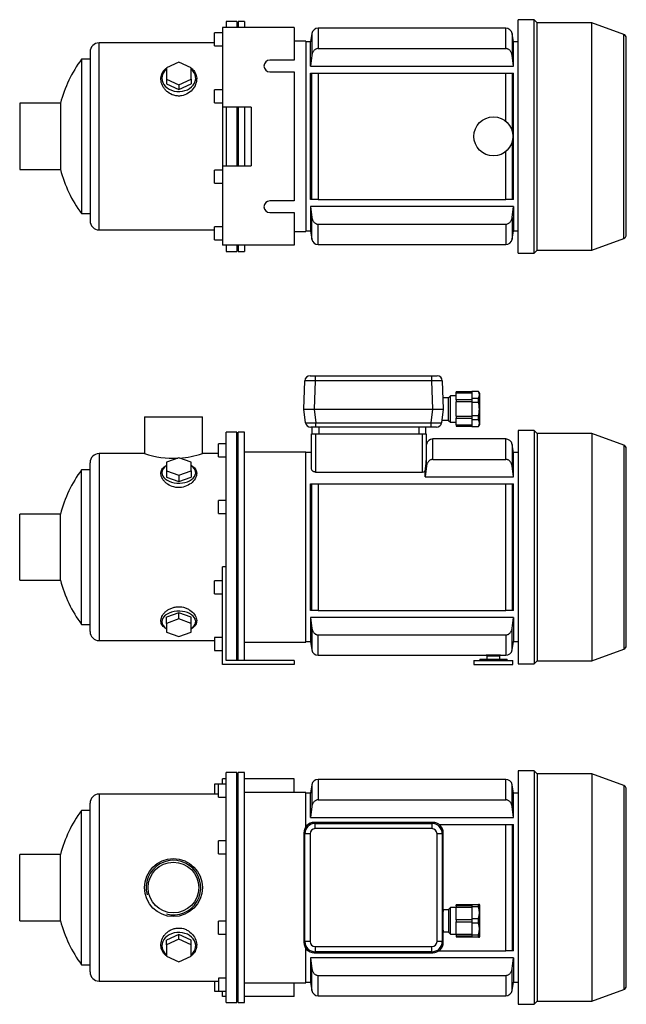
# Model space of a CAD drawing. Header units: millimetres. Extents: x 109 to 1180, y 13 to 791.
# Tile 1 of 2: x 109 to 575, y 35 to 791. Entities that reach past the tile are written whole.
import ezdxf

# ---------------------------------------------------------------- set-up
doc = ezdxf.new("R2010")
doc.units = ezdxf.units.MM
for name, color, linetype in [('BASETTA_MEC_80-9', 7, 'Continuous'), ('CARCASSA_MEC_90', 7, 'Continuous'), ('COPRIVENTOLA_MEC', 7, 'Continuous'), ('CORPO_MH_9_[2-3]', 7, 'Continuous'), ('FLANGIA_MOTORE_T', 7, 'Continuous'), ('GHIERA_PG13_5_CO', 7, 'Continuous'), ('PIEDINO_MEC_90_I', 7, 'Continuous'), ('STAFFA_3-5-9_INT', 7, 'Continuous')]:
    doc.layers.add(name, color=color, linetype=linetype)

# ---------------------------------------------------------------- blocks, each defined once
blk = doc.blocks.new('SE1')
at = {"layer": 'BASETTA_MEC_80-9', "color": 7, "linetype": 'Continuous'}
for p, q in [((426.1, 174.95), (335.09, 174.95)), ((335.09, 174.95), (335.84, 174.19)), ((335.84, 174.19), (425.34, 174.19)), ((335.84, 170.19), (335.84, 174.19)), ((425.34, 174.19), (426.1, 174.95)), ((425.34, 174.19), (425.34, 170.19)), ((327.09, 166.95), (327.09, 82.94)), ((327.85, 166.2), (327.09, 166.95)), ((425.34, 170.19), (335.84, 170.19)), ((434.09, 166.95), (433.34, 166.2)), ((434.09, 107.95), (434.09, 166.95)), ((327.85, 83.7), (327.85, 166.2)), ((331.85, 166.2), (327.85, 166.2)), ((331.85, 166.2), (331.85, 83.7)), ((429.34, 83.7), (429.34, 166.2)), ((433.34, 166.2), (429.34, 166.2)), ((433.34, 166.2), (433.34, 83.7)), ((438.09, 107.95), (434.09, 107.95)), ((439.59, 109.65), (438.09, 108.15)), ((438.09, 108.15), (438.09, 90.75)), ((439.59, 89.25), (439.59, 109.65)), ((444.09, 109.65), (439.59, 109.65)), ((434.09, 82.94), (434.09, 90.95)), ((434.09, 90.95), (438.09, 90.95)), ((438.09, 90.75), (439.59, 89.25)), ((327.09, 82.94), (327.85, 83.7)), ((331.85, 83.7), (327.85, 83.7)), ((433.34, 83.7), (429.34, 83.7)), ((433.34, 83.7), (434.09, 82.94)), ((439.59, 89.25), (444.09, 89.25)), ((335.84, 75.7), (335.09, 74.95)), ((335.84, 79.7), (425.34, 79.7)), ((335.84, 79.7), (335.84, 75.7)), ((425.34, 75.7), (335.84, 75.7)), ((425.34, 75.7), (425.34, 79.7)), ((426.1, 74.95), (425.34, 75.7)), ((335.09, 74.95), (426.1, 74.95))]:
    blk.add_line(p, q, dxfattribs=at)
for centre, start, end in [((335.85, 166.19), 90.03487, 179.96513), ((425.34, 166.19), 0.03487, 89.96513), ((335.85, 83.7), 180.03487, 269.96513), ((425.34, 83.7), 270.03487, 359.96513)]:
    blk.add_arc(centre, 8, start, end, dxfattribs=at)
for centre, major_axis, ratio, start_param, end_param in [((335.11, 166.93), (5.68, -5.68), 0.995756, 2.363621, 3.919564), ((426.08, 166.93), (-5.68, -5.68), 0.995756, 2.363621, 3.919564), ((335.85, 166.19), (2.83, -2.83), 0.998783, 2.356803, 3.926382), ((425.34, 166.19), (-2.83, -2.83), 0.998783, 2.356803, 3.926382), ((434.09, 99.45), (0, -8.5), 0.034921, 3.141593, 6.283185), ((335.85, 83.7), (2.83, 2.83), 0.998783, 2.356803, 3.926382), ((425.34, 83.7), (-2.83, 2.83), 0.998783, 2.356803, 3.926382), ((335.11, 82.97), (5.68, 5.68), 0.995756, 2.363621, 3.919564), ((426.08, 82.97), (-5.68, 5.68), 0.995756, 2.363621, 3.919564)]:
    blk.add_ellipse(centre, major_axis=major_axis, ratio=ratio, start_param=start_param, end_param=end_param, dxfattribs=at)
for points in [[(335.03, 174.95), (335.06, 174.95), (335.09, 174.95)], [(426.1, 174.95), (426.13, 174.95), (426.15, 174.95)], [(327.09, 166.95), (327.09, 166.98), (327.09, 167.01)], [(434.09, 167.01), (434.09, 166.98), (434.09, 166.95)], [(327.09, 82.89), (327.09, 82.92), (327.09, 82.94)], [(434.09, 82.94), (434.09, 82.92), (434.09, 82.89)], [(335.09, 74.95), (335.06, 74.95), (335.03, 74.95)], [(426.15, 74.95), (426.13, 74.95), (426.1, 74.95)]]:
    blk.add_open_spline(points, degree=2, dxfattribs=at)
at = {"layer": 'CARCASSA_MEC_90', "color": 7, "linetype": 'Continuous'}
for p, q in [((338.14, 207.95), (338.14, 192.3)), ((482.05, 207.95), (338.14, 207.95)), ((482.05, 192.3), (482.05, 207.95)), ((332.09, 197.45), (328.59, 197.45)), ((333.22, 203.82), (332.09, 197.45)), ((332.09, 178.84), (332.09, 197.45)), ((333.22, 203.82), (333.22, 187.14)), ((486.97, 187.14), (486.97, 203.82)), ((488.09, 197.45), (486.97, 203.82)), ((488.09, 178.84), (488.09, 197.45)), ((491.59, 197.45), (488.09, 197.45)), ((338.14, 192.3), (482.05, 192.3)), ((333.22, 187.14), (332.09, 178.84)), ((488.09, 178.84), (486.97, 187.14)), ((332.09, 178.84), (488.09, 178.84)), ((430.77, 173.45), (482.05, 173.45)), ((482.05, 76.45), (482.05, 173.45)), ((482.05, 173.45), (486.97, 173.45)), ((486.97, 173.45), (488.09, 173.45)), ((486.97, 173.45), (486.97, 76.45)), ((488.09, 76.45), (488.09, 173.45)), ((430.77, 76.45), (482.05, 76.45)), ((486.97, 76.45), (482.05, 76.45)), ((488.09, 76.45), (486.97, 76.45)), ((488.09, 71.06), (332.09, 71.06)), ((332.09, 71.06), (332.09, 52.45)), ((488.09, 71.06), (488.09, 52.45)), ((333.22, 46.08), (333.22, 62.76)), ((486.97, 46.08), (486.97, 62.76)), ((338.14, 57.59), (482.05, 57.59)), ((338.14, 41.95), (338.14, 57.59)), ((482.05, 57.59), (482.05, 41.95)), ((328.59, 52.45), (332.09, 52.45)), ((332.09, 52.45), (333.22, 46.08)), ((486.97, 46.08), (488.09, 52.45)), ((488.09, 52.45), (491.59, 52.45)), ((338.14, 41.95), (482.05, 41.95))]:
    blk.add_line(p, q, dxfattribs=at)
for centre, start, end in [((338.14, 202.95), 90, 170), ((482.05, 202.95), 10, 90), ((338.14, 46.95), 190, 270), ((482.05, 46.95), 270, 350)]:
    blk.add_arc(centre, 5, start, end, dxfattribs=at)
for points, knots in [([(338.14, 192.3), (337.81, 192.3), (337.49, 192.26), (336.87, 192.11), (336.56, 192), (335.98, 191.71), (335.7, 191.53), (335.19, 191.13), (334.96, 190.9), (334.53, 190.42), (334.34, 190.15), (334, 189.6), (333.86, 189.31), (333.6, 188.72), (333.5, 188.41), (333.33, 187.78), (333.26, 187.46), (333.22, 187.14)], [0, 0, 0, 0, 0.125, 0.125, 0.25, 0.25, 0.375, 0.375, 0.5, 0.5, 0.625, 0.625, 0.75, 0.75, 0.875, 0.875, 1, 1, 1, 1]), ([(486.97, 187.14), (486.88, 187.79), (486.71, 188.41), (486.34, 189.3), (486.19, 189.59), (485.85, 190.15), (485.66, 190.41), (485.24, 190.9), (485, 191.12), (484.49, 191.53), (484.22, 191.7), (483.78, 191.92), (483.63, 191.99), (483.33, 192.1), (483.17, 192.15), (482.7, 192.26), (482.37, 192.3), (482.05, 192.3)], [0, 0, 0, 0, 0.25, 0.25, 0.375, 0.375, 0.5, 0.5, 0.625, 0.625, 0.75, 0.75, 0.8125, 0.8125, 0.875, 0.875, 1, 1, 1, 1]), ([(333.22, 62.76), (333.31, 62.11), (333.47, 61.49), (333.85, 60.6), (334, 60.3), (334.34, 59.75), (334.53, 59.49), (334.95, 59), (335.19, 58.77), (335.7, 58.37), (335.97, 58.19), (336.4, 57.97), (336.55, 57.91), (336.86, 57.8), (337.01, 57.75), (337.49, 57.63), (337.81, 57.59), (338.14, 57.59)], [0, 0, 0, 0, 0.25, 0.25, 0.375, 0.375, 0.5, 0.5, 0.625, 0.625, 0.75, 0.75, 0.8125, 0.8125, 0.875, 0.875, 1, 1, 1, 1]), ([(482.05, 57.59), (482.37, 57.59), (482.69, 57.63), (483.32, 57.78), (483.63, 57.9), (484.21, 58.19), (484.48, 58.36), (484.99, 58.77), (485.23, 58.99), (485.65, 59.48), (485.84, 59.74), (486.18, 60.3), (486.33, 60.58), (486.58, 61.18), (486.69, 61.49), (486.86, 62.11), (486.93, 62.43), (486.97, 62.76)], [0, 0, 0, 0, 0.125, 0.125, 0.25, 0.25, 0.375, 0.375, 0.5, 0.5, 0.625, 0.625, 0.75, 0.75, 0.875, 0.875, 1, 1, 1, 1])]:
    blk.add_open_spline(points, degree=3, knots=knots, dxfattribs=at)
for points in [[(332.09, 71.06), (332.46, 68.29), (332.83, 65.52), (333.22, 62.76)], [(486.97, 62.76), (487.35, 65.52), (487.73, 68.29), (488.09, 71.06)]]:
    blk.add_open_spline(points, degree=3, dxfattribs=at)
at = {"layer": 'COPRIVENTOLA_MEC', "color": 7, "linetype": 'Continuous'}
for p, q in [((491.59, 214.5), (491.59, 35.4)), ((503.89, 214.5), (491.59, 214.5)), ((503.89, 214.5), (503.89, 35.4)), ((506.19, 212.2), (503.89, 214.5)), ((506.19, 212.2), (506.19, 37.7)), ((548.03, 212.2), (506.19, 212.2)), ((548.03, 212.2), (548.03, 37.7)), ((572.62, 203.25), (548.03, 212.2)), ((572.62, 203.25), (572.62, 46.65)), ((574.59, 49.47), (574.59, 200.43)), ((548.03, 37.7), (572.62, 46.65)), ((491.59, 35.4), (503.89, 35.4)), ((503.89, 35.4), (506.19, 37.7)), ((506.19, 37.7), (548.03, 37.7))]:
    blk.add_line(p, q, dxfattribs=at)
for centre, start, end in [((571.59, 200.43), 0, 70), ((571.59, 49.47), 290, 0)]:
    blk.add_arc(centre, 3, start, end, dxfattribs=at)
at = {"layer": 'CORPO_MH_9_[2-3]', "color": 7, "linetype": 'Continuous'}
for p, q in [((267.59, 36.7), (267.59, 213.2)), ((275.59, 213.2), (267.59, 213.2)), ((275.59, 36.7), (275.59, 213.2)), ((261.59, 194.32), (261.59, 204.32)), ((267.59, 204.32), (261.59, 204.32)), ((169.99, 196.7), (169.99, 53.2)), ((261.59, 196.7), (169.99, 196.7)), ((162.99, 60.2), (162.99, 189.7)), ((261.59, 194.32), (267.59, 194.32)), ((156.44, 65.7), (156.44, 184.2)), ((162.99, 184.2), (156.44, 184.2)), ((261.59, 150.75), (261.59, 160.75)), ((267.59, 160.75), (261.59, 160.75)), ((108.99, 99.55), (108.99, 150.35)), ((140.27, 150.35), (108.99, 150.35)), ((140.27, 99.55), (140.27, 150.35)), ((261.59, 150.75), (267.59, 150.75)), ((108.99, 99.55), (140.27, 99.55)), ((261.59, 89.14), (261.59, 99.14)), ((267.59, 99.14), (261.59, 99.14)), ((231.09, 88.96), (221.59, 84.63)), ((231.09, 85.26), (221.59, 80.94)), ((221.59, 80.94), (221.59, 84.63)), ((240.59, 84.63), (231.09, 88.96)), ((231.09, 85.26), (231.09, 88.96)), ((240.59, 80.94), (231.09, 85.26)), ((240.59, 80.94), (240.59, 84.63)), ((261.59, 89.14), (267.59, 89.14)), ((221.59, 80.94), (221.59, 72.3)), ((240.59, 72.3), (240.59, 80.94)), ((221.59, 72.3), (231.09, 67.97)), ((231.09, 67.97), (240.59, 72.3)), ((156.44, 65.7), (162.99, 65.7)), ((169.99, 53.2), (261.59, 53.2)), ((261.59, 55.58), (261.59, 45.58)), ((267.59, 55.58), (261.59, 55.58)), ((261.59, 45.58), (267.59, 45.58)), ((267.59, 36.7), (275.59, 36.7))]:
    blk.add_line(p, q, dxfattribs=at)
for radius in [22.25, 19.48]:
    blk.add_circle((226.99, 124.95), radius, dxfattribs=at)
for centre, radius, start, end in [((169.99, 189.7), 7, 90, 180), ((236.99, 124.95), 100, 143.66538, 165.28566), ((226.99, 124.95), 20.95, 255, 195), ((236.99, 124.95), 100, 194.71434, 216.33462), ((169.99, 60.2), 7, 180, 270)]:
    blk.add_arc(centre, radius, start, end, dxfattribs=at)
for start_param, end_param in [(2.390244, 6.283185), (0, 0.751348)]:
    blk.add_ellipse((231.09, 80.31), major_axis=(-13, 0), ratio=0.788011, start_param=start_param, end_param=end_param, dxfattribs=at)
blk.add_open_spline([(221.59, 72.56), (221.23, 72.83), (220.89, 73.11), (220, 73.94), (219.51, 74.52), (218.23, 76.38), (217.68, 77.75), (217.23, 80.7), (217.33, 82.22), (218.18, 85.3), (218.91, 86.8), (220.46, 88.88), (221.04, 89.54), (222.34, 90.75), (223.06, 91.32), (224.62, 92.31), (225.45, 92.73), (227.19, 93.41), (228.13, 93.66), (230.96, 94.1), (232.93, 93.97), (235.66, 93.18), (236.55, 92.82), (238.19, 91.95), (238.97, 91.44), (241.1, 89.71), (242.25, 88.35), (243.95, 85.44), (244.5, 83.88), (244.95, 80.83), (244.85, 79.31), (244.01, 76.5), (243.27, 75.18), (241.77, 73.52), (241.22, 73.03), (240.62, 72.58)], degree=3, knots=[0.1389216, 0.1389216, 0.1389216, 0.1389216, 0.15625, 0.15625, 0.1875, 0.1875, 0.25, 0.25, 0.3125, 0.3125, 0.375, 0.375, 0.40625, 0.40625, 0.4375, 0.4375, 0.46875, 0.46875, 0.5, 0.5, 0.5625, 0.5625, 0.59375, 0.59375, 0.625, 0.625, 0.6875, 0.6875, 0.75, 0.75, 0.8125, 0.8125, 0.875, 0.875, 0.9041554, 0.9041554, 0.9041554, 0.9041554], dxfattribs=at)
at = {"layer": 'FLANGIA_MOTORE_T', "color": 7, "linetype": 'Continuous'}
for p, q in [((276.59, 211.7), (275.59, 211.7)), ((276.59, 36.7), (276.59, 213.2)), ((281.59, 213.2), (276.59, 213.2)), ((281.59, 36.7), (281.59, 213.2)), ((328.59, 197.95), (281.59, 197.95)), ((328.59, 171.63), (328.59, 197.95)), ((328.59, 51.95), (328.59, 78.27)), ((281.59, 51.95), (328.59, 51.95)), ((275.59, 38.2), (276.59, 38.2)), ((276.59, 36.7), (281.59, 36.7))]:
    blk.add_line(p, q, dxfattribs=at)
at = {"layer": 'GHIERA_PG13_5_CO', "color": 7, "linetype": 'Continuous'}
for p, q in [((444.09, 111.02), (444.09, 111.7)), ((456.09, 111.7), (444.09, 111.7)), ((444.09, 111.02), (444.09, 109.69)), ((456.09, 111.02), (444.09, 111.02)), ((444.09, 100.15), (444.09, 109.69)), ((456.09, 109.69), (444.09, 109.69)), ((456.09, 111.95), (456.09, 110.11)), ((456.09, 111.95), (461.23, 111.95)), ((456.09, 110.11), (456.09, 101.28)), ((461.23, 110.11), (456.09, 110.11)), ((461.23, 110.11), (461.23, 111.95)), ((461.8, 111.95), (461.23, 111.95)), ((462.09, 111.45), (461.8, 111.95)), ((462.09, 87.45), (462.09, 111.45)), ((444.09, 100.2), (444.09, 98.7)), ((456.09, 100.2), (444.09, 100.2)), ((444.09, 89.21), (444.09, 98.75)), ((444.09, 98.7), (456.09, 98.7)), ((456.09, 101.28), (456.09, 97.61)), ((456.09, 101.28), (461.23, 101.28)), ((461.23, 97.61), (461.23, 101.28)), ((456.09, 97.61), (456.09, 88.78)), ((461.23, 97.61), (456.09, 97.61)), ((444.09, 89.21), (456.09, 89.21)), ((444.09, 89.21), (444.09, 87.87)), ((444.09, 87.87), (444.09, 87.2)), ((444.09, 87.87), (456.09, 87.87)), ((444.09, 87.2), (456.09, 87.2)), ((456.09, 88.78), (456.09, 86.95)), ((456.09, 88.78), (461.23, 88.78)), ((461.23, 86.95), (456.09, 86.95)), ((461.23, 86.95), (461.23, 88.78)), ((461.23, 86.95), (461.8, 86.95)), ((461.8, 86.95), (462.09, 87.45))]:
    blk.add_line(p, q, dxfattribs=at)
for centre in [(444.56, 105.7), (444.56, 93.2)]:
    blk.add_arc(centre, 17.24, 345.1617, 14.8383, dxfattribs=at)
at = {"layer": 'STAFFA_3-5-9_INT', "color": 7, "linetype": 'Continuous'}
for p, q in [((258.59, 204.32), (258.59, 196.7)), ((261.59, 204.32), (258.59, 204.32)), ((267.59, 208.45), (264.59, 208.45)), ((264.59, 204.32), (264.59, 208.45)), ((319.59, 208.45), (281.59, 208.45)), ((319.59, 197.95), (319.59, 208.45)), ((258.59, 53.2), (258.59, 45.58)), ((258.59, 45.58), (261.59, 45.58)), ((264.59, 41.45), (264.59, 45.58)), ((319.59, 41.45), (319.59, 51.95)), ((267.59, 41.45), (264.59, 41.45)), ((319.59, 41.45), (281.59, 41.45))]:
    blk.add_line(p, q, dxfattribs=at)
blk = doc.blocks.new('SE2')
at = {"layer": 'BASETTA_MEC_80-9', "color": 7, "linetype": 'Continuous'}
for p, q in [((327.09, 492.19), (327.85, 513.83)), ((331.85, 517.69), (335.84, 517.69)), ((335.84, 513.83), (335.09, 492.19)), ((335.84, 517.69), (425.34, 517.69)), ((335.84, 517.69), (335.84, 513.83)), ((425.34, 513.83), (335.84, 513.83)), ((425.34, 517.69), (429.34, 517.69)), ((425.34, 513.83), (425.34, 517.69)), ((426.1, 492.19), (425.34, 513.83)), ((433.34, 513.83), (434.09, 492.19)), ((438.09, 500.69), (433.8, 500.69)), ((439.59, 502.39), (438.09, 500.89)), ((438.09, 483.49), (438.09, 500.89)), ((439.59, 481.99), (439.59, 502.39)), ((444.09, 502.39), (439.59, 502.39)), ((327.09, 492.19), (327.09, 492.19)), ((328.38, 481.7), (327.09, 492.19)), ((335.03, 492.19), (336.32, 481.7)), ((335.09, 492.19), (426.1, 492.19)), ((424.86, 481.7), (426.15, 492.19)), ((434.09, 492.19), (432.81, 481.7)), ((434.09, 492.19), (434.09, 492.19)), ((433.05, 483.69), (438.09, 483.69)), ((336.32, 478.19), (332.35, 478.19)), ((333.59, 473.19), (333.59, 478.19)), ((336.32, 481.7), (424.86, 481.7)), ((336.32, 478.19), (336.32, 481.7)), ((424.86, 478.19), (336.32, 478.19)), ((338.59, 478.19), (338.59, 473.19)), ((415.59, 473.19), (415.59, 478.19)), ((420.59, 478.19), (420.59, 473.19)), ((424.86, 478.19), (424.86, 481.7)), ((428.84, 478.19), (424.86, 478.19)), ((438.09, 483.49), (439.59, 481.99)), ((439.59, 481.99), (444.09, 481.99))]:
    blk.add_line(p, q, dxfattribs=at)
for centre, start, end in [((331.85, 513.69), 90, 178), ((429.34, 513.69), 2, 90), ((332.35, 482.19), 187, 270), ((428.84, 482.19), 270, 353)]:
    blk.add_arc(centre, 4, start, end, dxfattribs=at)
for centre, major_axis, ratio, start_param, end_param in [((335.85, 513.69), (-8, 0.14), 0.017434, 4.713302, 6.282881), ((425.34, 513.69), (8, 0.14), 0.017434, 0.000304, 1.569883), ((335.11, 492.54), (-8.02, -0.35), 0.043312, 0.003409, 1.559352), ((426.08, 492.54), (8.02, -0.35), 0.043312, 4.723833, 6.279777), ((336.38, 482.19), (-8, -0.49), 0.060259, 0.003713, 1.559657), ((424.81, 482.19), (8, -0.49), 0.060259, 4.723529, 6.279472)]:
    blk.add_ellipse(centre, major_axis=major_axis, ratio=ratio, start_param=start_param, end_param=end_param, dxfattribs=at)
for points in [[(335.09, 492.19), (335.06, 492.19), (335.03, 492.19)], [(426.15, 492.19), (426.13, 492.19), (426.1, 492.19)]]:
    blk.add_open_spline(points, degree=2, dxfattribs=at)
at = {"layer": 'CARCASSA_MEC_90', "color": 7, "linetype": 'Continuous'}
for p, q in [((333.09, 445.98), (333.09, 473.19)), ((333.09, 473.19), (336.09, 473.19)), ((336.09, 473.19), (418.09, 473.19)), ((336.09, 473.19), (336.09, 443.81)), ((418.09, 443.81), (418.09, 473.19)), ((418.09, 473.19), (421.09, 473.19)), ((421.09, 473.19), (421.09, 452.75)), ((426.14, 453.55), (426.14, 469.19)), ((482.05, 469.19), (426.14, 469.19)), ((482.05, 453.55), (482.05, 469.19)), ((421.22, 465.06), (421.09, 464.36)), ((421.22, 448.38), (421.22, 465.06)), ((486.97, 465.06), (486.97, 448.38)), ((488.09, 458.69), (486.97, 465.06)), ((333.09, 458.69), (328.59, 458.69)), ((426.14, 453.55), (482.05, 453.55)), ((488.09, 440.08), (488.09, 458.69)), ((491.59, 458.69), (488.09, 458.69)), ((421.22, 448.38), (420.09, 440.08)), ((336.09, 443.81), (418.09, 443.81)), ((420.09, 440.08), (420.09, 444.39)), ((420.09, 440.08), (488.09, 440.08)), ((332.09, 337.69), (332.09, 434.69)), ((332.09, 434.69), (333.22, 434.69)), ((333.22, 337.69), (333.22, 434.69)), ((333.22, 434.69), (338.14, 434.69)), ((338.14, 434.69), (482.05, 434.69)), ((338.14, 434.69), (338.14, 337.69)), ((482.05, 337.69), (482.05, 434.69)), ((482.05, 434.69), (486.97, 434.69)), ((486.97, 434.69), (488.09, 434.69)), ((486.97, 434.69), (486.97, 337.69)), ((488.09, 337.69), (488.09, 434.69)), ((333.22, 337.69), (332.09, 337.69)), ((338.14, 337.69), (333.22, 337.69)), ((338.14, 337.69), (482.05, 337.69)), ((486.97, 337.69), (482.05, 337.69)), ((488.09, 337.69), (486.97, 337.69)), ((488.09, 332.3), (332.09, 332.3)), ((332.09, 332.3), (332.09, 313.69)), ((332.09, 332.3), (333.22, 324)), ((486.97, 324), (488.09, 332.3)), ((488.09, 332.3), (488.09, 313.69)), ((333.22, 324), (333.22, 307.32)), ((338.14, 318.84), (482.05, 318.84)), ((338.14, 303.19), (338.14, 318.84)), ((482.05, 318.84), (482.05, 303.19)), ((486.97, 307.32), (486.97, 324)), ((328.59, 313.69), (332.09, 313.69)), ((332.09, 313.69), (333.22, 307.32)), ((486.97, 307.32), (488.09, 313.69)), ((488.09, 313.69), (491.59, 313.69)), ((338.14, 303.19), (467.09, 303.19)), ((467.09, 303.19), (478.09, 303.19)), ((478.09, 303.19), (482.05, 303.19))]:
    blk.add_line(p, q, dxfattribs=at)
for centre, radius, start, end in [((426.14, 464.19), 5, 90, 170), ((482.05, 464.19), 5, 10, 90), ((255.24, 468.35), 166.58, 351.73034, 354.62631), ((418.13, 447.45), 3.64, 269.44809, 302.65314), ((338.14, 308.19), 5, 190, 270), ((472.59, 220.36), 83.01, 86.2011, 93.7989), ((482.05, 308.19), 5, 270, 350)]:
    blk.add_arc(centre, radius, start, end, dxfattribs=at)
for points, knots in [([(426.14, 453.55), (425.81, 453.55), (425.49, 453.51), (424.86, 453.36), (424.56, 453.24), (423.98, 452.95), (423.7, 452.78), (423.19, 452.37), (422.96, 452.15), (422.53, 451.66), (422.34, 451.4), (422, 450.84), (421.86, 450.56), (421.6, 449.96), (421.5, 449.65), (421.33, 449.02), (421.26, 448.71), (421.22, 448.38)], [0, 0, 0, 0, 0.125, 0.125, 0.25, 0.25, 0.375, 0.375, 0.5, 0.5, 0.625, 0.625, 0.75, 0.75, 0.875, 0.875, 1, 1, 1, 1]), ([(486.97, 448.38), (486.88, 449.03), (486.71, 449.65), (486.34, 450.54), (486.19, 450.84), (485.85, 451.39), (485.66, 451.65), (485.24, 452.14), (485, 452.37), (484.49, 452.77), (484.22, 452.95), (483.78, 453.17), (483.63, 453.23), (483.33, 453.34), (483.17, 453.39), (482.7, 453.51), (482.37, 453.55), (482.05, 453.55)], [0, 0, 0, 0, 0.25, 0.25, 0.375, 0.375, 0.5, 0.5, 0.625, 0.625, 0.75, 0.75, 0.8125, 0.8125, 0.875, 0.875, 1, 1, 1, 1]), ([(336.09, 443.81), (335.87, 443.81), (335.65, 443.83), (335.23, 443.9), (335.03, 443.96), (334.65, 444.09), (334.47, 444.17), (334.15, 444.35), (334, 444.45), (333.74, 444.66), (333.63, 444.77), (333.43, 445), (333.35, 445.12), (333.16, 445.49), (333.09, 445.73), (333.09, 445.98)], [0, 0, 0, 0, 0.125, 0.125, 0.25, 0.25, 0.375, 0.375, 0.5, 0.5, 0.625, 0.625, 0.75, 0.75, 1, 1, 1, 1]), ([(333.22, 324), (333.31, 323.35), (333.47, 322.73), (333.85, 321.84), (334, 321.55), (334.34, 320.99), (334.53, 320.73), (334.95, 320.24), (335.19, 320.01), (335.7, 319.61), (335.97, 319.44), (336.4, 319.22), (336.55, 319.15), (336.86, 319.04), (337.01, 318.99), (337.49, 318.88), (337.81, 318.84), (338.14, 318.84)], [0, 0, 0, 0, 0.25, 0.25, 0.375, 0.375, 0.5, 0.5, 0.625, 0.625, 0.75, 0.75, 0.8125, 0.8125, 0.875, 0.875, 1, 1, 1, 1]), ([(482.05, 318.84), (482.37, 318.84), (482.69, 318.87), (483.32, 319.03), (483.63, 319.14), (484.21, 319.43), (484.48, 319.6), (484.99, 320.01), (485.23, 320.23), (485.65, 320.72), (485.84, 320.99), (486.18, 321.54), (486.33, 321.83), (486.58, 322.42), (486.69, 322.73), (486.86, 323.36), (486.93, 323.68), (486.97, 324)], [0, 0, 0, 0, 0.125, 0.125, 0.25, 0.25, 0.375, 0.375, 0.5, 0.5, 0.625, 0.625, 0.75, 0.75, 0.875, 0.875, 1, 1, 1, 1])]:
    blk.add_open_spline(points, degree=3, knots=knots, dxfattribs=at)
blk.add_open_spline([(488.09, 440.08), (487.73, 442.85), (487.35, 445.62), (486.97, 448.38)], degree=3, dxfattribs=at)
at = {"layer": 'COPRIVENTOLA_MEC', "color": 7, "linetype": 'Continuous'}
for p, q in [((491.59, 475.74), (491.59, 296.64)), ((503.89, 475.74), (491.59, 475.74)), ((503.89, 475.74), (503.89, 296.64)), ((506.19, 473.44), (503.89, 475.74)), ((506.19, 473.44), (506.19, 298.94)), ((548.03, 473.44), (506.19, 473.44)), ((548.03, 473.44), (548.03, 298.94)), ((572.62, 464.49), (548.03, 473.44)), ((572.62, 464.49), (572.62, 307.89)), ((574.59, 310.71), (574.59, 461.67)), ((548.03, 298.94), (572.62, 307.89)), ((491.59, 296.64), (503.89, 296.64)), ((503.89, 296.64), (506.19, 298.94)), ((506.19, 298.94), (548.03, 298.94))]:
    blk.add_line(p, q, dxfattribs=at)
for centre, start, end in [((571.59, 461.67), 0, 70), ((571.59, 310.71), 290, 0)]:
    blk.add_arc(centre, 3, start, end, dxfattribs=at)
at = {"layer": 'CORPO_MH_9_[2-3]', "color": 7, "linetype": 'Continuous'}
for p, q in [((204.74, 486.19), (249.24, 486.19)), ((204.74, 486.19), (204.74, 457.94)), ((249.24, 457.94), (249.24, 486.19)), ((267.59, 357.63), (267.59, 474.44)), ((275.59, 474.44), (267.59, 474.44)), ((275.59, 299.19), (275.59, 474.44)), ((261.59, 455.56), (261.59, 465.56)), ((267.59, 465.56), (261.59, 465.56)), ((169.99, 457.94), (169.99, 314.44)), ((204.76, 457.94), (169.99, 457.94)), ((231.09, 454.8), (221.59, 451.43)), ((240.59, 451.43), (231.09, 454.8)), ((261.59, 457.94), (249.24, 457.94)), ((261.59, 455.56), (267.59, 455.56)), ((162.99, 321.44), (162.99, 450.94)), ((221.59, 451.43), (221.59, 444.67)), ((240.59, 444.67), (240.59, 451.43)), ((156.44, 326.94), (156.44, 445.44)), ((162.99, 445.44), (156.44, 445.44)), ((221.59, 444.67), (221.59, 439.95)), ((221.59, 444.67), (231.09, 441.3)), ((221.59, 439.95), (231.09, 436.57)), ((231.09, 441.3), (240.59, 444.67)), ((231.09, 441.3), (231.09, 436.57)), ((231.09, 436.57), (240.59, 439.95)), ((240.59, 444.67), (240.59, 439.95)), ((261.59, 412), (261.59, 422)), ((267.59, 422), (261.59, 422)), ((108.99, 360.79), (108.99, 411.59)), ((140.27, 411.59), (108.99, 411.59)), ((140.27, 360.79), (140.27, 411.59)), ((261.59, 412), (267.59, 412)), ((108.99, 360.79), (140.27, 360.79)), ((231.09, 335.81), (221.59, 332.44)), ((221.59, 327.71), (221.59, 332.44)), ((240.59, 332.44), (231.09, 335.81)), ((231.09, 331.09), (231.09, 335.81)), ((240.59, 327.71), (240.59, 332.44)), ((156.44, 326.94), (162.99, 326.94)), ((231.09, 331.09), (221.59, 327.71)), ((221.59, 327.71), (221.59, 320.96)), ((240.59, 327.71), (231.09, 331.09)), ((240.59, 320.96), (240.59, 327.71)), ((221.59, 320.96), (231.09, 317.58)), ((231.09, 317.58), (240.59, 320.96)), ((169.99, 314.44), (258.59, 314.44))]:
    blk.add_line(p, q, dxfattribs=at)
for centre, radius, start, end in [((169.99, 450.94), 7, 90, 180), ((226.99, 526.09), 71.69, 251.91823, 272.61723), ((226.99, 526.09), 71.69, 273.78942, 288.08177), ((236.99, 386.19), 100, 143.66538, 165.28566), ((236.99, 386.19), 100, 194.71434, 216.33462), ((169.99, 321.44), 7, 180, 270)]:
    blk.add_arc(centre, radius, start, end, dxfattribs=at)
for centre, start_param, end_param in [((231.09, 443.32), 0, 3.892941), ((231.09, 443.32), 5.531837, 6.283185), ((231.09, 329.06), 2.390244, 6.283185), ((231.09, 329.06), 0, 0.751348)]:
    blk.add_ellipse(centre, major_axis=(-13, 0), ratio=0.615661, start_param=start_param, end_param=end_param, dxfattribs=at)
for points, knots in [([(233.07, 432.04), (232.12, 431.91), (231.17, 431.88), (229.27, 431.99), (228.32, 432.14), (225.58, 432.81), (223.9, 433.59), (221.79, 435.03), (221.14, 435.56), (220, 436.66), (219.51, 437.24), (218.23, 439.03), (217.68, 440.27), (217.23, 442.71), (217.33, 443.86), (218.18, 446.02), (218.91, 446.98), (220.42, 448.2), (220.97, 448.55), (221.57, 448.87)], [0, 0, 0, 0, 0.03125, 0.03125, 0.0625, 0.0625, 0.125, 0.125, 0.15625, 0.15625, 0.1875, 0.1875, 0.25, 0.25, 0.3125, 0.3125, 0.375, 0.375, 0.4043708, 0.4043708, 0.4043708, 0.4043708]), ([(240.62, 448.87), (241.62, 448.34), (242.45, 447.72), (243.95, 446.11), (244.5, 445.06), (244.95, 442.81), (244.85, 441.59), (244.01, 439.15), (243.27, 437.9), (241.22, 435.62), (239.88, 434.56), (236.79, 432.9), (234.98, 432.29), (233.07, 432.04)], [0.6394434, 0.6394434, 0.6394434, 0.6394434, 0.6875, 0.6875, 0.75, 0.75, 0.8125, 0.8125, 0.875, 0.875, 0.9375, 0.9375, 1, 1, 1, 1]), ([(221.59, 323.5), (221.23, 323.69), (220.89, 323.89), (220, 324.49), (219.51, 324.91), (218.23, 326.28), (217.68, 327.31), (217.23, 329.59), (217.33, 330.78), (218.18, 333.25), (218.91, 334.47), (220.46, 336.19), (221.04, 336.74), (222.34, 337.75), (223.06, 338.23), (224.62, 339.07), (225.45, 339.42), (227.19, 340), (228.13, 340.21), (230.96, 340.59), (232.93, 340.48), (235.66, 339.8), (236.55, 339.5), (238.19, 338.76), (238.97, 338.32), (241.1, 336.88), (242.25, 335.74), (243.95, 333.36), (244.5, 332.11), (244.95, 329.69), (244.85, 328.51), (244.01, 326.37), (243.27, 325.39), (241.77, 324.19), (241.22, 323.83), (240.62, 323.51)], [0.1389216, 0.1389216, 0.1389216, 0.1389216, 0.15625, 0.15625, 0.1875, 0.1875, 0.25, 0.25, 0.3125, 0.3125, 0.375, 0.375, 0.40625, 0.40625, 0.4375, 0.4375, 0.46875, 0.46875, 0.5, 0.5, 0.5625, 0.5625, 0.59375, 0.59375, 0.625, 0.625, 0.6875, 0.6875, 0.75, 0.75, 0.8125, 0.8125, 0.875, 0.875, 0.9041554, 0.9041554, 0.9041554, 0.9041554])]:
    blk.add_open_spline(points, degree=3, knots=knots, dxfattribs=at)
at = {"layer": 'FLANGIA_MOTORE_T', "color": 7, "linetype": 'Continuous'}
for p, q in [((276.59, 472.94), (275.59, 472.94)), ((276.59, 299.19), (276.59, 474.44)), ((281.59, 474.44), (276.59, 474.44)), ((281.59, 299.19), (281.59, 474.44)), ((328.59, 459.19), (281.59, 459.19)), ((328.59, 313.19), (328.59, 459.19)), ((281.59, 313.19), (328.59, 313.19)), ((275.59, 299.44), (276.59, 299.44))]:
    blk.add_line(p, q, dxfattribs=at)
at = {"layer": 'GHIERA_PG13_5_CO', "color": 7, "linetype": 'Continuous'}
for p, q in [((444.09, 504.42), (444.09, 505.44)), ((456.09, 505.44), (444.09, 505.44)), ((444.09, 499.19), (444.09, 504.42)), ((456.09, 504.42), (444.09, 504.42)), ((444.09, 499.19), (444.09, 497.7)), ((456.09, 499.19), (444.09, 499.19)), ((456.09, 505.57), (456.09, 505.69)), ((461.23, 505.69), (456.09, 505.69)), ((456.09, 505.57), (456.09, 500.47)), ((461.23, 505.57), (456.09, 505.57)), ((456.09, 500.47), (456.09, 497.29)), ((456.09, 500.47), (461.23, 500.47)), ((461.23, 505.57), (461.23, 505.69)), ((462.09, 504.19), (461.23, 505.69)), ((461.23, 497.29), (461.23, 500.47)), ((462.09, 480.19), (462.09, 504.19)), ((444.09, 486.68), (444.09, 497.7)), ((456.09, 497.7), (444.09, 497.7)), ((456.09, 497.29), (456.09, 487.09)), ((461.23, 497.29), (456.09, 497.29)), ((444.09, 486.68), (456.09, 486.68)), ((444.09, 486.68), (444.09, 485.19)), ((444.09, 479.96), (444.09, 485.19)), ((444.09, 485.19), (456.09, 485.19)), ((456.09, 487.09), (456.09, 483.92)), ((456.09, 487.09), (461.23, 487.09)), ((456.09, 483.92), (456.09, 478.82)), ((461.23, 483.92), (456.09, 483.92)), ((461.23, 483.92), (461.23, 487.09)), ((444.09, 479.96), (456.09, 479.96)), ((444.09, 479.96), (444.09, 478.94)), ((444.09, 478.94), (456.09, 478.94)), ((456.09, 478.82), (456.09, 478.69)), ((456.09, 478.82), (461.23, 478.82)), ((456.09, 478.69), (461.23, 478.69)), ((461.23, 478.69), (462.09, 480.19)), ((461.23, 478.82), (461.23, 478.69))]:
    blk.add_line(p, q, dxfattribs=at)
for centre in [(455.85, 503.02), (455.85, 481.37)]:
    blk.add_arc(centre, 5.95, 334.63575, 25.36425, dxfattribs=at)
blk.add_open_spline([(461.23, 487.09), (461.32, 487.51), (461.4, 487.93), (461.54, 488.78), (461.61, 489.2), (461.75, 490.49), (461.8, 491.34), (461.8, 493.04), (461.75, 493.9), (461.56, 495.6), (461.41, 496.45), (461.23, 497.29)], degree=3, knots=[0, 0, 0, 0, 0.125, 0.125, 0.25, 0.25, 0.5, 0.5, 0.75, 0.75, 1, 1, 1, 1], dxfattribs=at)
at = {"layer": 'PIEDINO_MEC_90_I', "color": 7, "linetype": 'Continuous'}
for p, q in [((467.59, 302.69), (477.59, 302.69)), ((467.59, 302.69), (467.59, 300.19)), ((477.59, 300.19), (477.59, 302.69)), ((457.59, 299.19), (487.59, 299.19)), ((457.59, 299.19), (457.59, 296.19)), ((457.59, 296.19), (487.59, 296.19)), ((462.09, 300.19), (483.09, 300.19)), ((462.09, 300.19), (462.09, 299.19)), ((483.09, 299.19), (483.09, 300.19)), ((487.59, 296.19), (487.59, 299.19))]:
    blk.add_line(p, q, dxfattribs=at)
at = {"layer": 'STAFFA_3-5-9_INT', "color": 7, "linetype": 'Continuous'}
for p, q in [((264.59, 296.19), (264.59, 371.19)), ((267.59, 371.19), (264.59, 371.19)), ((258.59, 350.39), (258.59, 360.39)), ((264.59, 360.39), (258.59, 360.39)), ((267.59, 299.19), (267.59, 357.63)), ((258.59, 350.39), (264.59, 350.39)), ((258.59, 316.82), (258.59, 306.82)), ((264.59, 316.82), (258.59, 316.82)), ((258.59, 306.82), (264.59, 306.82)), ((319.59, 296.19), (264.59, 296.19)), ((319.59, 299.19), (267.59, 299.19)), ((319.59, 299.19), (319.59, 296.19))]:
    blk.add_line(p, q, dxfattribs=at)
blk = doc.blocks.new('SE3')
at = {"layer": 'CARCASSA_MEC_90', "color": 7, "linetype": 'Continuous'}
for p, q in [((333.22, 780.24), (332.09, 773.88)), ((333.22, 780.24), (333.22, 763.57)), ((338.14, 784.38), (338.14, 768.73)), ((482.05, 784.38), (338.14, 784.38)), ((482.05, 768.73), (482.05, 784.38)), ((486.97, 780.24), (486.97, 763.57)), ((488.09, 773.88), (486.97, 780.24)), ((332.09, 773.88), (328.59, 773.88)), ((332.09, 755.26), (332.09, 773.88)), ((488.09, 755.26), (488.09, 773.88)), ((491.59, 773.88), (488.09, 773.88)), ((338.14, 768.73), (482.05, 768.73)), ((332.09, 755.26), (488.09, 755.26)), ((332.09, 652.88), (332.09, 749.88)), ((332.09, 749.88), (333.22, 749.88)), ((333.22, 652.88), (333.22, 749.88)), ((333.22, 749.88), (338.14, 749.88)), ((338.14, 749.88), (482.05, 749.88)), ((338.14, 749.88), (338.14, 652.88)), ((482.05, 713.02), (482.05, 749.88)), ((482.05, 749.88), (486.97, 749.88)), ((486.97, 749.88), (488.09, 749.88)), ((486.97, 749.88), (486.97, 705.65)), ((488.09, 652.88), (488.09, 749.88)), ((486.97, 697.1), (486.97, 652.88)), ((482.05, 652.88), (482.05, 689.73)), ((333.22, 652.88), (332.09, 652.88)), ((338.14, 652.88), (333.22, 652.88)), ((338.14, 652.88), (482.05, 652.88)), ((486.97, 652.88), (482.05, 652.88)), ((488.09, 652.88), (486.97, 652.88)), ((488.09, 647.49), (332.09, 647.49)), ((332.09, 647.49), (332.09, 628.88)), ((332.09, 647.49), (333.22, 639.18)), ((486.97, 639.18), (488.09, 647.49)), ((488.09, 647.49), (488.09, 628.88)), ((333.22, 622.51), (333.22, 639.18)), ((486.97, 639.18), (486.97, 622.51)), ((328.59, 628.88), (332.09, 628.88)), ((332.09, 628.88), (333.22, 622.51)), ((338.14, 634.02), (482.05, 634.02)), ((338.14, 618.38), (338.14, 634.02)), ((482.05, 634.02), (482.05, 618.38)), ((486.97, 622.51), (488.09, 628.88)), ((488.09, 628.88), (491.59, 628.88)), ((338.14, 618.38), (482.05, 618.38))]:
    blk.add_line(p, q, dxfattribs=at)
for centre, start, end in [((338.14, 779.38), 90, 170), ((482.05, 779.38), 10, 90), ((338.14, 623.38), 190, 270), ((482.05, 623.38), 270, 350)]:
    blk.add_arc(centre, 5, start, end, dxfattribs=at)
for points in [[(333.22, 763.57), (332.83, 760.8), (332.46, 758.03), (332.09, 755.26)], [(488.09, 755.26), (487.73, 758.03), (487.35, 760.8), (486.97, 763.57)]]:
    blk.add_open_spline(points, degree=3, dxfattribs=at)
for points, knots in [([(338.14, 768.73), (337.81, 768.73), (337.49, 768.69), (336.87, 768.54), (336.56, 768.43), (335.98, 768.14), (335.7, 767.96), (335.19, 767.56), (334.96, 767.33), (334.53, 766.84), (334.34, 766.58), (334, 766.03), (333.86, 765.74), (333.6, 765.14), (333.5, 764.83), (333.33, 764.21), (333.26, 763.89), (333.22, 763.57)], [0, 0, 0, 0, 0.125, 0.125, 0.25, 0.25, 0.375, 0.375, 0.5, 0.5, 0.625, 0.625, 0.75, 0.75, 0.875, 0.875, 1, 1, 1, 1]), ([(486.97, 763.57), (486.88, 764.21), (486.71, 764.84), (486.34, 765.73), (486.19, 766.02), (485.85, 766.57), (485.66, 766.83), (485.24, 767.32), (485, 767.55), (484.49, 767.96), (484.22, 768.13), (483.78, 768.35), (483.63, 768.42), (483.33, 768.53), (483.17, 768.58), (482.7, 768.69), (482.37, 768.73), (482.05, 768.73)], [0, 0, 0, 0, 0.25, 0.25, 0.375, 0.375, 0.5, 0.5, 0.625, 0.625, 0.75, 0.75, 0.8125, 0.8125, 0.875, 0.875, 1, 1, 1, 1]), ([(333.22, 639.18), (333.31, 638.54), (333.47, 637.91), (333.85, 637.02), (334, 636.73), (334.34, 636.18), (334.53, 635.92), (334.95, 635.43), (335.19, 635.2), (335.7, 634.8), (335.97, 634.62), (336.4, 634.4), (336.55, 634.33), (336.86, 634.22), (337.01, 634.17), (337.49, 634.06), (337.81, 634.02), (338.14, 634.02)], [0, 0, 0, 0, 0.25, 0.25, 0.375, 0.375, 0.5, 0.5, 0.625, 0.625, 0.75, 0.75, 0.8125, 0.8125, 0.875, 0.875, 1, 1, 1, 1]), ([(482.05, 634.02), (482.37, 634.02), (482.69, 634.06), (483.32, 634.21), (483.63, 634.32), (484.21, 634.61), (484.48, 634.79), (484.99, 635.19), (485.23, 635.42), (485.65, 635.91), (485.84, 636.17), (486.18, 636.72), (486.33, 637.01), (486.58, 637.61), (486.69, 637.92), (486.86, 638.54), (486.93, 638.86), (486.97, 639.18)], [0, 0, 0, 0, 0.125, 0.125, 0.25, 0.25, 0.375, 0.375, 0.5, 0.5, 0.625, 0.625, 0.75, 0.75, 0.875, 0.875, 1, 1, 1, 1])]:
    blk.add_open_spline(points, degree=3, knots=knots, dxfattribs=at)
at = {"layer": 'COPRIVENTOLA_MEC', "color": 7, "linetype": 'Continuous'}
for p, q in [((491.59, 611.83), (491.59, 790.93)), ((503.89, 790.93), (491.59, 790.93)), ((503.89, 611.83), (503.89, 790.93)), ((506.19, 788.63), (503.89, 790.93)), ((506.19, 614.13), (506.19, 788.63)), ((548.03, 788.63), (506.19, 788.63)), ((548.03, 614.13), (548.03, 788.63)), ((572.62, 779.68), (548.03, 788.63)), ((572.62, 623.07), (572.62, 779.68)), ((574.59, 625.89), (574.59, 776.86)), ((548.03, 614.13), (572.62, 623.07)), ((503.89, 611.83), (506.19, 614.13)), ((506.19, 614.13), (548.03, 614.13)), ((491.59, 611.83), (503.89, 611.83))]:
    blk.add_line(p, q, dxfattribs=at)
for centre, start, end in [((571.59, 776.86), 0, 70), ((571.59, 625.89), 290, 0)]:
    blk.add_arc(centre, 3, start, end, dxfattribs=at)
at = {"layer": 'CORPO_MH_9_[2-3]', "color": 7, "linetype": 'Continuous'}
for p, q in [((267.59, 789.63), (267.59, 784.88)), ((275.59, 789.63), (267.59, 789.63)), ((275.59, 789.63), (275.59, 784.88)), ((169.99, 629.63), (169.99, 773.13)), ((258.59, 773.13), (169.99, 773.13)), ((162.99, 766.13), (162.99, 636.63)), ((156.44, 760.63), (156.44, 642.13)), ((162.99, 760.63), (156.44, 760.63)), ((231.09, 758.35), (221.59, 754.03)), ((240.59, 754.03), (231.09, 758.35)), ((221.59, 754.03), (221.59, 745.38)), ((240.59, 745.38), (240.59, 754.03)), ((221.59, 745.38), (221.59, 741.69)), ((221.59, 745.38), (231.09, 741.06)), ((221.59, 741.69), (231.09, 737.37)), ((231.09, 741.06), (240.59, 745.38)), ((231.09, 737.37), (240.59, 741.69)), ((231.09, 741.06), (231.09, 737.37)), ((240.59, 745.38), (240.59, 741.69)), ((108.99, 726.78), (108.99, 675.98)), ((140.27, 726.78), (108.99, 726.78)), ((140.27, 726.78), (140.27, 675.98)), ((267.59, 723.88), (267.59, 678.88)), ((275.59, 723.88), (275.59, 678.88)), ((108.99, 675.98), (140.27, 675.98)), ((156.44, 642.13), (162.99, 642.13)), ((169.99, 629.63), (258.59, 629.63)), ((267.59, 617.88), (267.59, 613.13)), ((267.59, 613.13), (275.59, 613.13)), ((275.59, 617.88), (275.59, 613.13))]:
    blk.add_line(p, q, dxfattribs=at)
for centre, radius, start, end in [((169.99, 766.13), 7, 90, 180), ((236.99, 701.38), 100, 143.66538, 165.28566), ((236.99, 701.38), 100, 194.71434, 216.33462), ((169.99, 636.63), 7, 180, 270)]:
    blk.add_arc(centre, radius, start, end, dxfattribs=at)
for start_param, end_param in [(0, 3.892941), (5.531837, 6.283185)]:
    blk.add_ellipse((231.09, 746.01), major_axis=(-13, 0), ratio=0.788011, start_param=start_param, end_param=end_param, dxfattribs=at)
for points, knots in [([(233.07, 732.51), (232.12, 732.36), (231.17, 732.32), (229.27, 732.45), (228.32, 732.62), (225.58, 733.42), (223.9, 734.33), (221.79, 736.04), (221.14, 736.68), (220, 738.01), (219.51, 738.7), (218.23, 740.9), (217.68, 742.43), (217.23, 745.51), (217.33, 747), (218.18, 749.84), (218.91, 751.13), (220.42, 752.81), (220.97, 753.3), (221.57, 753.75)], [0, 0, 0, 0, 0.03125, 0.03125, 0.0625, 0.0625, 0.125, 0.125, 0.15625, 0.15625, 0.1875, 0.1875, 0.25, 0.25, 0.3125, 0.3125, 0.375, 0.375, 0.4043708, 0.4043708, 0.4043708, 0.4043708]), ([(240.62, 753.75), (241.62, 753), (242.45, 752.14), (243.95, 749.96), (244.5, 748.56), (244.95, 745.64), (244.85, 744.08), (244.01, 741.04), (243.27, 739.51), (241.22, 736.75), (239.88, 735.48), (236.79, 733.52), (234.98, 732.8), (233.07, 732.51)], [0.6394434, 0.6394434, 0.6394434, 0.6394434, 0.6875, 0.6875, 0.75, 0.75, 0.8125, 0.8125, 0.875, 0.875, 0.9375, 0.9375, 1, 1, 1, 1])]:
    blk.add_open_spline(points, degree=3, knots=knots, dxfattribs=at)
at = {"layer": 'FLANGIA_MOTORE_T', "color": 7, "linetype": 'Continuous'}
for p, q in [((276.59, 788.13), (275.59, 788.13)), ((276.59, 789.63), (276.59, 784.88)), ((281.59, 789.63), (276.59, 789.63)), ((281.59, 789.63), (281.59, 784.88)), ((328.59, 774.38), (319.59, 774.38)), ((328.59, 774.38), (328.59, 628.38)), ((276.59, 723.88), (276.59, 678.88)), ((281.59, 723.88), (281.59, 678.88)), ((319.59, 628.38), (328.59, 628.38)), ((275.59, 614.63), (276.59, 614.63)), ((276.59, 617.88), (276.59, 613.13)), ((276.59, 613.13), (281.59, 613.13)), ((281.59, 617.88), (281.59, 613.13))]:
    blk.add_line(p, q, dxfattribs=at)
at = {"layer": 'PIEDINO_MEC_90_I', "color": 7, "linetype": 'Continuous'}
blk.add_circle((472.59, 701.38), 15, dxfattribs=at)
at = {"layer": 'STAFFA_3-5-9_INT', "color": 7, "linetype": 'Continuous'}
for p, q in [((258.59, 770.75), (258.59, 780.75)), ((264.59, 780.75), (258.59, 780.75)), ((319.59, 784.88), (264.59, 784.88)), ((264.59, 784.88), (264.59, 723.88)), ((319.59, 784.88), (319.59, 759.88)), ((258.59, 770.75), (264.59, 770.75)), ((319.59, 759.88), (300.99, 759.88)), ((300.99, 750.88), (319.59, 750.88)), ((319.59, 750.88), (319.59, 651.88)), ((258.59, 727.18), (258.59, 737.18)), ((264.59, 737.18), (258.59, 737.18)), ((258.59, 727.18), (264.59, 727.18)), ((264.59, 723.88), (264.59, 678.88)), ((286.59, 723.88), (264.59, 723.88)), ((286.59, 723.88), (286.59, 678.88)), ((258.59, 665.57), (258.59, 675.57)), ((264.59, 675.57), (258.59, 675.57)), ((264.59, 678.88), (264.59, 617.88)), ((264.59, 678.88), (286.59, 678.88)), ((258.59, 665.57), (264.59, 665.57)), ((319.59, 651.88), (300.99, 651.88)), ((300.99, 642.88), (319.59, 642.88)), ((319.59, 642.88), (319.59, 617.88)), ((258.59, 622), (258.59, 632)), ((264.59, 632), (258.59, 632)), ((258.59, 622), (264.59, 622)), ((319.59, 617.88), (264.59, 617.88))]:
    blk.add_line(p, q, dxfattribs=at)
for centre in [(300.99, 755.38), (300.99, 647.38)]:
    blk.add_arc(centre, 4.5, 90, 270, dxfattribs=at)

msp = doc.modelspace()

# ---------------------------------------------------------------- block references
for name in ['SE3', 'SE2', 'SE1']:
    msp.add_blockref(name, (0, 0))

doc.saveas('drawing.dxf')
